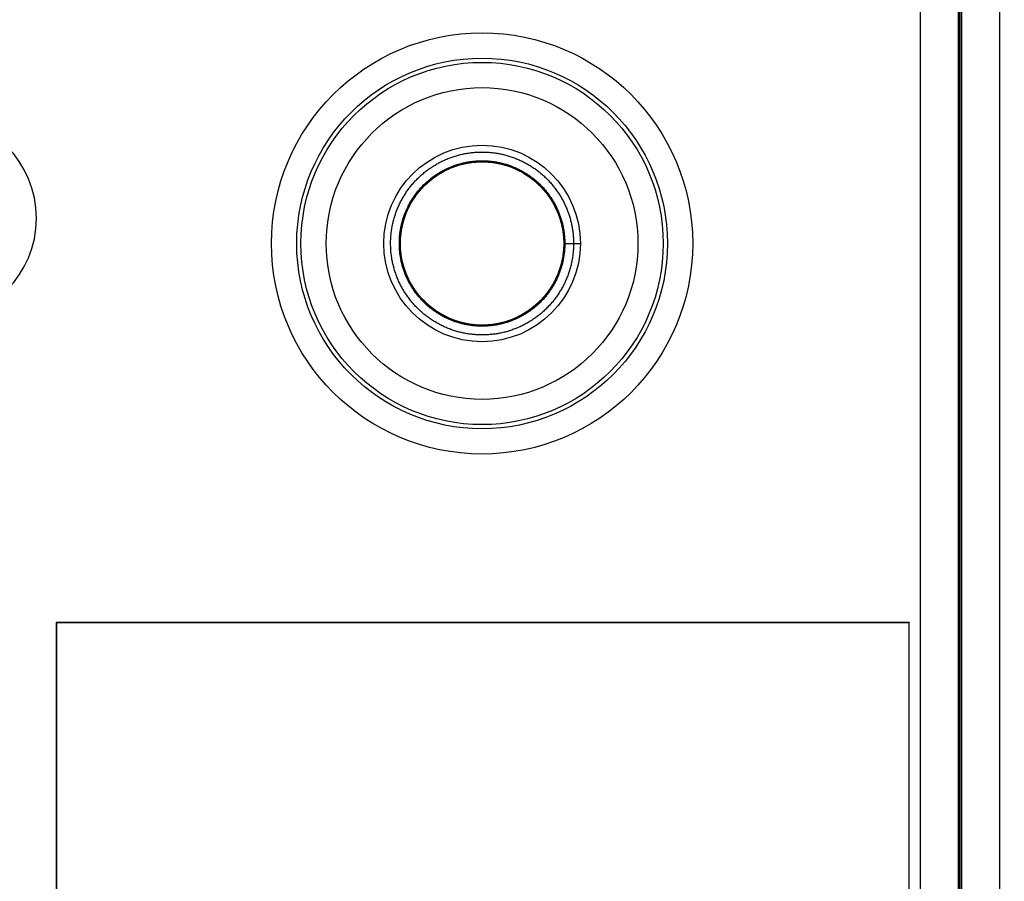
# Model space of a CAD drawing. Header units: inches. Extents: x 0 to 22, y 0 to 17.
# Tile 28 of 39: x 9.312 to 10.091, y 11.064 to 11.746. Entities that reach past the tile are written whole.
import ezdxf

# ---------------------------------------------------------------- set-up
doc = ezdxf.new("R2010")
doc.units = ezdxf.units.IN
doc.header["$LTSCALE"] = 1.21
doc.header["$MEASUREMENT"] = 0
doc.layers.get('0').update_dxf_attribs({"linetype": 'CONTINUOUS'})
doc.layers.add('DIMENSIONS', color=7, linetype='CONTINUOUS')
doc.styles.get("Standard").update_dxf_attribs({"font": 'txt', "width": 0.8})
doc.dimstyles.new('DIMSTYLE_1', dxfattribs={"dimtxt": 0.125, "dimasz": 0.18, "dimexe": 0.18, "dimexo": 0.0625, "dimgap": 0.09, "dimtad": 0, "dimtih": 1, "dimtoh": 1, "dimdec": 3, "dimzin": 4, "dimdsep": 46, "dimtxsty": 'STANDARD', "dimblk": '_FILLED', "dimblk1": '_FILLED', "dimblk2": '_FILLED', "dimcen": 0.09, "dimadec": 0, "dimazin": 0, "dimtp": 0.01, "dimtm": 0.01, "dimtfac": 1, "dimtdec": 3, "dimtofl": 0, "dimtmove": 0, "dimatfit": 3, "dimldrblk": '_FILLED', "dimfxl": 1, "dimtolj": 1, "dimtzin": 4, "dimarcsym": 0})

# ---------------------------------------------------------------- blocks, each defined once
blk = doc.blocks.new('_FILLED')
at = {"color": 0, "linetype": 'BYBLOCK'}
blk.add_solid([(0, 0), (-1, 0.1736), (-1, -0.1736)], dxfattribs=at)
blk = doc.blocks.new('*D1')
at = {"layer": 'DIMENSIONS', "color": 2, "linetype": 'CONTINUOUS'}
for p, q in [((9.79375, 12.0429), (7.21545, 12.0429)), ((7.34045, 12.0429), (7.34045, 10.1436)), ((7.34045, 7.9943), (7.34045, 9.8936)), ((9.7714, 7.9943), (7.21545, 7.9943))]:
    blk.add_line(p, q, dxfattribs=at)
at = {"layer": 'DIMENSIONS', "color": 2, "linetype": 'CONTINUOUS', "xscale": 0.18, "yscale": 0.18, "zscale": 0.18}
for p, rotation in [((7.34045, 12.0429), 90), ((7.34045, 7.9943), 270)]:
    blk.add_blockref('_FILLED', p, dxfattribs=dict(at, rotation=rotation))
at = {"layer": 'DIMENSIONS', "color": 2, "linetype": 'CONTINUOUS', "insert": (7.34045, 10.0811), "char_height": 0.125, "width": 1.425, "attachment_point": 2, "line_spacing_factor": 0.9}
blk.add_mtext('4.049{\\Ftxt.shx;\\W1.000000;\\H0.125000; }[102.83]', dxfattribs=at)
blk = doc.blocks.new('*D2')
at = {"layer": 'DIMENSIONS', "color": 2, "linetype": 'CONTINUOUS'}
for p, q in [((8.73756, 10.0811), (8.73756, 14.10697)), ((14.27425, 12.28856), (14.27425, 14.10697)), ((8.73756, 13.98197), (10.73091, 13.98197)), ((14.27425, 13.98197), (12.28091, 13.98197))]:
    blk.add_line(p, q, dxfattribs=at)
at = {"layer": 'DIMENSIONS', "color": 2, "linetype": 'CONTINUOUS', "xscale": 0.18, "yscale": 0.18, "zscale": 0.18, "rotation": 180}
blk.add_blockref('_FILLED', (8.73756, 13.98197), dxfattribs=at)
at = {"layer": 'DIMENSIONS', "color": 2, "linetype": 'CONTINUOUS', "xscale": 0.18, "yscale": 0.18, "zscale": 0.18}
blk.add_blockref('_FILLED', (14.27425, 13.98197), dxfattribs=at)
at = {"layer": 'DIMENSIONS', "color": 2, "linetype": 'CONTINUOUS', "insert": (11.50591, 14.04447), "char_height": 0.125, "width": 1.425, "attachment_point": 2, "line_spacing_factor": 0.9}
blk.add_mtext('5.537{\\Ftxt.shx;\\W1.000000;\\H0.125000; }[140.63]', dxfattribs=at)

msp = doc.modelspace()

# ---------------------------------------------------------------- linework, layer by layer
at = {"color": 7, "linetype": 'CONTINUOUS'}
for p, q in [((10.08773, 12.07308), (10.08773, 7.96412)), ((10.05774, 12.03809), (10.05774, 7.99911)), ((10.05616, 12.02848), (10.05616, 8.00872)), ((10.05617, 12.02908), (10.05617, 8.00812)), ((10.02529, 8.06408), (10.02529, 11.97312)), ((10.05528, 8.08306), (10.05528, 11.95414)), ((10.05591, 8.08328), (10.05591, 11.95392)), ((9.67331, 11.63308), (9.6759, 11.63323)), ((9.68559, 11.63285), (9.68814, 11.63251)), ((9.69524, 11.631), (9.69772, 11.63027)), ((9.70671, 11.62667), (9.70901, 11.62548)), ((9.63488, 11.61655), (9.63569, 11.61729)), ((9.63569, 11.61729), (9.63635, 11.61785)), ((9.6363, 11.61782), (9.63831, 11.61945)), ((9.63735, 11.61869), (9.63928, 11.62021)), ((9.63928, 11.62021), (9.64137, 11.62172)), ((9.71717, 11.62025), (9.71921, 11.61864)), ((9.73224, 11.6042), (9.73363, 11.602)), ((9.61358, 11.56867), (9.61364, 11.57127)), ((9.61359, 11.5698), (9.61369, 11.57225)), ((9.61363, 11.57114), (9.61379, 11.57373)), ((9.61363, 11.57088), (9.61373, 11.57289)), ((9.61367, 11.57175), (9.61369, 11.57236)), ((9.61369, 11.57225), (9.6138, 11.57374)), ((9.74288, 11.57078), (9.74292, 11.56832)), ((9.61358, 11.568), (9.61359, 11.56876)), ((9.6136, 11.56733), (9.6136, 11.5699)), ((9.74275, 11.56393), (9.74252, 11.5614)), ((9.74286, 11.56587), (9.74271, 11.56343)), ((9.74282, 11.5652), (9.74278, 11.56436)), ((9.74291, 11.56766), (9.74283, 11.5652)), ((9.74292, 11.56832), (9.74285, 11.5657)), ((9.74288, 11.5664), (9.74285, 11.5658)), ((9.74287, 11.5661), (9.74286, 11.56587)), ((9.74291, 11.56942), (9.74289, 11.56683)), ((9.7429, 11.57012), (9.74291, 11.56766)), ((9.74291, 11.5686), (9.74292, 11.56816)), ((9.74292, 11.5686), (9.75601, 11.5686)), ((9.74003, 11.54947), (9.73922, 11.54704)), ((9.74071, 11.55182), (9.73999, 11.54936)), ((9.73641, 11.54033), (9.73526, 11.53807)), ((9.73146, 11.53184), (9.72996, 11.52976)), ((9.73002, 11.52985), (9.72845, 11.52783)), ((9.71749, 11.5172), (9.71716, 11.51696)), ((9.71954, 11.51883), (9.71749, 11.5172)), ((9.71991, 11.51914), (9.71794, 11.51755)), ((9.71917, 11.51853), (9.71887, 11.51828)), ((9.7214, 11.52043), (9.71954, 11.51883)), ((9.72176, 11.52076), (9.71986, 11.5191)), ((9.72355, 11.52245), (9.72172, 11.52072)), ((9.34125, 11.2686), (9.34125, 8.7686)), ((9.34125, 11.2686), (9.34143, 11.26843)), ((10.01625, 11.2686), (9.34125, 11.2686)), ((9.34143, 11.26843), (9.34143, 8.76877)), ((10.01608, 11.26843), (9.34143, 11.26843)), ((10.01625, 11.2686), (10.01608, 11.26843)), ((10.01608, 8.76877), (10.01608, 11.26843)), ((10.01625, 8.7686), (10.01625, 11.2686))]:
    msp.add_line(p, q, dxfattribs=at)
for points in [[(9.61378, 11.5736), (9.61401, 11.57605), (9.61434, 11.57849), (9.61476, 11.5809), (9.61527, 11.5833), (9.61588, 11.58568), (9.61657, 11.58803), (9.61736, 11.59036), (9.61823, 11.59267), (9.61919, 11.59494), (9.62024, 11.59717), (9.62136, 11.59936), (9.62257, 11.60149), (9.62385, 11.60357), (9.62522, 11.60561), (9.62666, 11.60759), (9.62818, 11.60952), (9.62978, 11.6114), (9.63145, 11.61322), (9.63318, 11.61497), (9.63498, 11.61666), (9.63683, 11.61826), (9.63875, 11.6198), (9.64072, 11.62126), (9.64274, 11.62265), (9.64482, 11.62396), (9.64696, 11.62519), (9.64914, 11.62634), (9.65136, 11.62741), (9.65362, 11.62839), (9.65591, 11.62929), (9.65822, 11.63009), (9.66056, 11.6308), (9.66293, 11.63143), (9.66532, 11.63196), (9.66774, 11.63241), (9.67018, 11.63276), (9.67264, 11.63302), (9.6751, 11.63319), (9.67755, 11.63326), (9.68001, 11.63324), (9.68245, 11.63313), (9.6849, 11.63293), (9.68733, 11.63263), (9.68976, 11.63224), (9.69217, 11.63175), (9.69457, 11.63117), (9.69695, 11.63051), (9.69929, 11.62975), (9.7016, 11.62891), (9.70386, 11.62798), (9.70609, 11.62697), (9.70828, 11.62587), (9.71043, 11.62469), (9.71254, 11.62343), (9.71461, 11.62208), (9.71662, 11.62065), (9.71858, 11.61915), (9.72047, 11.61758), (9.7223, 11.61595), (9.72406, 11.61425), (9.72576, 11.61248), (9.72738, 11.61064), (9.72895, 11.60875), (9.73044, 11.60679), (9.73186, 11.60477), (9.7332, 11.6027), (9.73446, 11.60058), (9.73563, 11.59842), (9.73672, 11.59623), (9.73772, 11.594), (9.73864, 11.59173), (9.73947, 11.58942), (9.74022, 11.58707), (9.74088, 11.5847), (9.74145, 11.5823), (9.74193, 11.57988), (9.74231, 11.57745), (9.7426, 11.57501), (9.7428, 11.57257), (9.7429, 11.57012)], [(9.63821, 11.61938), (9.64018, 11.62087), (9.64219, 11.62228), (9.64425, 11.62361), (9.64636, 11.62486), (9.64851, 11.62603), (9.65071, 11.62711), (9.65296, 11.62811), (9.65524, 11.62903), (9.65756, 11.62987), (9.65991, 11.63061), (9.66229, 11.63127), (9.66468, 11.63183), (9.66709, 11.6323), (9.6695, 11.63267), (9.67193, 11.63296), (9.67438, 11.63315), (9.67684, 11.63325), (9.67931, 11.63326), (9.68177, 11.63317), (9.68423, 11.63299), (9.68667, 11.63272), (9.6891, 11.63235), (9.69151, 11.6319), (9.6939, 11.63135), (9.69626, 11.63071), (9.69861, 11.62998), (9.70093, 11.62916), (9.70323, 11.62825), (9.70548, 11.62725), (9.7077, 11.62617), (9.70986, 11.62502), (9.71198, 11.62378), (9.71404, 11.62246), (9.71605, 11.62107), (9.71801, 11.6196), (9.71993, 11.61805), (9.72178, 11.61642), (9.72357, 11.61473), (9.7253, 11.61297), (9.72695, 11.61115), (9.72853, 11.60927), (9.73004, 11.60733), (9.73147, 11.60534), (9.73283, 11.60329), (9.7341, 11.60119), (9.73531, 11.59904), (9.73643, 11.59684), (9.73746, 11.5946), (9.73841, 11.59233), (9.73927, 11.59003), (9.74003, 11.5877), (9.74071, 11.58535), (9.7413, 11.58298), (9.7418, 11.58057), (9.74221, 11.57814), (9.74253, 11.5757), (9.74275, 11.57324), (9.74288, 11.57078)], [(9.6636, 11.63159), (9.66613, 11.63212), (9.66856, 11.63254), (9.67101, 11.63286), (9.67345, 11.63309)], [(9.66601, 11.6321), (9.66844, 11.63252), (9.67087, 11.63285), (9.67331, 11.63308)], [(9.67576, 11.63322), (9.67835, 11.63327), (9.68079, 11.63322), (9.68324, 11.63307), (9.68569, 11.63284)], [(9.67822, 11.63327), (9.68068, 11.63322), (9.68314, 11.63308), (9.68559, 11.63285)], [(9.64128, 11.62165), (9.64343, 11.62309), (9.64553, 11.62438), (9.64768, 11.62558), (9.64987, 11.62671), (9.6521, 11.62774)], [(9.64333, 11.62303), (9.64543, 11.62432), (9.64756, 11.62552), (9.64974, 11.62665), (9.65196, 11.62768)], [(9.65196, 11.62768), (9.65436, 11.62869), (9.65665, 11.62955), (9.65897, 11.63033), (9.66133, 11.63101), (9.66372, 11.63161)], [(9.65421, 11.62864), (9.65651, 11.6295), (9.65884, 11.63029), (9.66121, 11.63098), (9.6636, 11.63159)], [(9.68803, 11.63252), (9.69056, 11.63208), (9.69297, 11.63157), (9.69536, 11.63096)], [(9.69046, 11.6321), (9.69286, 11.6316), (9.69524, 11.631)], [(9.69758, 11.63031), (9.70004, 11.62949), (9.70234, 11.62862), (9.7046, 11.62766), (9.70682, 11.62661)], [(9.69991, 11.62953), (9.7022, 11.62867), (9.70447, 11.62771), (9.70671, 11.62667)], [(9.7089, 11.62554), (9.71116, 11.62427), (9.71326, 11.62297), (9.7153, 11.6216), (9.71729, 11.62016)], [(9.61359, 11.56937), (9.61366, 11.57182), (9.61383, 11.57426), (9.61409, 11.5767), (9.61445, 11.57913), (9.61489, 11.58155), (9.61543, 11.58396), (9.61606, 11.58634), (9.61678, 11.58869), (9.61759, 11.59102), (9.61849, 11.5933), (9.61946, 11.59555), (9.62053, 11.59776), (9.62168, 11.59993), (9.62291, 11.60206), (9.62423, 11.60414), (9.62562, 11.60618), (9.62709, 11.60816), (9.62864, 11.61008), (9.63025, 11.61193), (9.63192, 11.61372), (9.63366, 11.61544), (9.63547, 11.6171)], [(9.61373, 11.57289), (9.61394, 11.57534), (9.61424, 11.57779), (9.61464, 11.58022), (9.61513, 11.58264), (9.61571, 11.58503), (9.61638, 11.5874), (9.61713, 11.58973), (9.61798, 11.59204), (9.61891, 11.59431), (9.61993, 11.59654), (9.62104, 11.59874), (9.62223, 11.6009), (9.6235, 11.60301), (9.62485, 11.60507), (9.62628, 11.60708), (9.62777, 11.60902), (9.62934, 11.6109), (9.63097, 11.61272), (9.63268, 11.61448), (9.63446, 11.61618), (9.6363, 11.61782)], [(9.63407, 11.61582), (9.63589, 11.61747), (9.63643, 11.61792)], [(9.63547, 11.6171), (9.63744, 11.61877), (9.63938, 11.62028)], [(9.71105, 11.62433), (9.71314, 11.62305), (9.71518, 11.62168), (9.71717, 11.62025)], [(9.7191, 11.61874), (9.72108, 11.61705), (9.72288, 11.6154), (9.72463, 11.61367), (9.72631, 11.61187)], [(9.72097, 11.61715), (9.72278, 11.61549), (9.72454, 11.61376), (9.72623, 11.61196)], [(9.61388, 11.57482), (9.61417, 11.57726), (9.61454, 11.57969), (9.61501, 11.5821), (9.61556, 11.58449), (9.61621, 11.58685), (9.61695, 11.5892), (9.61778, 11.59152), (9.6187, 11.59381), (9.61971, 11.59606), (9.62079, 11.59827), (9.62196, 11.60043), (9.6232, 11.60254), (9.62453, 11.6046), (9.62593, 11.60661), (9.62741, 11.60856), (9.62897, 11.61047), (9.6306, 11.61232), (9.6323, 11.61411), (9.63407, 11.61582)], [(9.72623, 11.61196), (9.72792, 11.61001), (9.72946, 11.60808), (9.73093, 11.60611), (9.73232, 11.60408)], [(9.72785, 11.6101), (9.72939, 11.60818), (9.73086, 11.60621), (9.73224, 11.6042)], [(9.73355, 11.60213), (9.73485, 11.59988), (9.736, 11.59771), (9.73706, 11.5955), (9.73804, 11.59324)], [(9.73478, 11.60001), (9.73593, 11.59784), (9.737, 11.59562), (9.73799, 11.59336)], [(9.73799, 11.59336), (9.73893, 11.59095), (9.73974, 11.58861), (9.74046, 11.58625), (9.74109, 11.58387), (9.74162, 11.58148)], [(9.73889, 11.59106), (9.7397, 11.58874), (9.74042, 11.58639), (9.74105, 11.58402), (9.74159, 11.58163)], [(9.74159, 11.58163), (9.74207, 11.57906), (9.74242, 11.57664), (9.74268, 11.5742), (9.74284, 11.57175), (9.74291, 11.56929)], [(9.74204, 11.57922), (9.7424, 11.5768), (9.74266, 11.57435), (9.74283, 11.57189), (9.74291, 11.56942)], [(9.73314, 11.5344), (9.7318, 11.53234), (9.73038, 11.53033), (9.72888, 11.52837), (9.72731, 11.52647), (9.72567, 11.52463), (9.72396, 11.52285), (9.7222, 11.52116), (9.72037, 11.51953), (9.71848, 11.51797), (9.71653, 11.51648), (9.71452, 11.51506), (9.71245, 11.51372), (9.71034, 11.51245), (9.70817, 11.51127), (9.70597, 11.51018), (9.70374, 11.50916), (9.70147, 11.50824), (9.69916, 11.50741), (9.69683, 11.50666), (9.69446, 11.506), (9.69206, 11.50542), (9.68964, 11.50494), (9.68721, 11.50456), (9.68476, 11.50426), (9.68231, 11.50406), (9.67986, 11.50395), (9.67741, 11.50394), (9.67496, 11.50402), (9.67251, 11.50419), (9.67006, 11.50445), (9.66762, 11.50481), (9.6652, 11.50526), (9.6628, 11.50581), (9.66042, 11.50644), (9.65807, 11.50716), (9.65576, 11.50797), (9.65348, 11.50886), (9.65123, 11.50985), (9.64902, 11.51092), (9.64684, 11.51207), (9.64471, 11.51331), (9.64262, 11.51463), (9.64059, 11.51603), (9.63862, 11.51749), (9.63671, 11.51903), (9.63486, 11.52065), (9.63308, 11.52233), (9.63135, 11.52408), (9.62969, 11.5259), (9.6281, 11.52778), (9.62658, 11.52972), (9.62513, 11.53172), (9.62377, 11.53376), (9.62248, 11.53585), (9.62128, 11.53799), (9.62017, 11.54017), (9.61913, 11.5424), (9.61818, 11.54466), (9.61731, 11.54697), (9.61653, 11.54931), (9.61584, 11.55168), (9.61524, 11.55406), (9.61473, 11.55646), (9.61432, 11.55888), (9.61399, 11.56131), (9.61376, 11.56375), (9.61363, 11.56621), (9.61358, 11.56867)], [(9.61442, 11.55822), (9.61406, 11.56077), (9.61381, 11.56323), (9.61365, 11.56569), (9.61358, 11.56814)], [(9.61407, 11.56066), (9.61382, 11.5631), (9.61365, 11.56555), (9.61358, 11.568)], [(9.71799, 11.51759), (9.71597, 11.51607), (9.71394, 11.51467), (9.71187, 11.51335), (9.70975, 11.51212), (9.70758, 11.51097), (9.70537, 11.50989), (9.70312, 11.50891), (9.70083, 11.508), (9.6985, 11.50719), (9.69615, 11.50646), (9.69377, 11.50582), (9.69137, 11.50528), (9.68896, 11.50482), (9.68654, 11.50446), (9.68411, 11.5042), (9.68166, 11.50402), (9.6792, 11.50394), (9.67673, 11.50395), (9.67427, 11.50406), (9.67181, 11.50425), (9.66937, 11.50454), (9.66695, 11.50493), (9.66454, 11.5054), (9.66216, 11.50596), (9.6598, 11.50662), (9.65745, 11.50737), (9.65513, 11.50821), (9.65285, 11.50913), (9.6506, 11.51014), (9.64839, 11.51124), (9.64623, 11.51241), (9.64413, 11.51367), (9.64207, 11.515), (9.64006, 11.51641), (9.63811, 11.5179), (9.63621, 11.51946), (9.63437, 11.5211), (9.63259, 11.52281), (9.63088, 11.52458), (9.62924, 11.52641), (9.62767, 11.5283), (9.62618, 11.53025), (9.62477, 11.53225), (9.62343, 11.5343), (9.62216, 11.53642), (9.62098, 11.53858), (9.61987, 11.54078), (9.61885, 11.54303), (9.61792, 11.54531), (9.61708, 11.54761), (9.61633, 11.54995), (9.61567, 11.55231), (9.61509, 11.5547), (9.61461, 11.55711), (9.61422, 11.55954), (9.61392, 11.56199), (9.61372, 11.56445), (9.61361, 11.56691), (9.61359, 11.56937)], [(9.71761, 11.51729), (9.71562, 11.51583), (9.71358, 11.51444), (9.7115, 11.51313), (9.70936, 11.51191), (9.70719, 11.51077), (9.70498, 11.50971), (9.70272, 11.50874), (9.70043, 11.50785), (9.6981, 11.50706), (9.69574, 11.50634), (9.69336, 11.50572), (9.69095, 11.50519), (9.68853, 11.50475), (9.6861, 11.50441), (9.68366, 11.50416), (9.68121, 11.504), (9.67876, 11.50393), (9.6763, 11.50396), (9.67384, 11.50408), (9.67139, 11.5043), (9.66894, 11.50461), (9.66651, 11.50501), (9.6641, 11.5055), (9.66172, 11.50608), (9.65937, 11.50675), (9.65703, 11.50751), (9.65473, 11.50836), (9.65245, 11.5093), (9.65021, 11.51033), (9.64801, 11.51144), (9.64585, 11.51263), (9.64375, 11.51391), (9.64169, 11.51525), (9.6397, 11.51668), (9.63776, 11.51817), (9.63588, 11.51975), (9.63405, 11.52139), (9.63229, 11.52311), (9.63059, 11.5249), (9.62895, 11.52675), (9.6274, 11.52865), (9.62592, 11.53061), (9.62451, 11.53262), (9.62319, 11.53468), (9.62195, 11.53679), (9.62078, 11.53895), (9.61969, 11.54116), (9.61869, 11.54341), (9.61777, 11.54571), (9.61694, 11.54803), (9.61621, 11.55037), (9.61556, 11.55274), (9.615, 11.55513), (9.61454, 11.55754), (9.61416, 11.55996), (9.61388, 11.56241), (9.61369, 11.56487), (9.6136, 11.56733)], [(9.74283, 11.5652), (9.74265, 11.56274), (9.74238, 11.56029), (9.74202, 11.55785), (9.74156, 11.55543), (9.74102, 11.55304), (9.74039, 11.55068), (9.73966, 11.54834), (9.73885, 11.54603), (9.73795, 11.54374), (9.73696, 11.54149), (9.73588, 11.53927), (9.73472, 11.53709), (9.73348, 11.53496), (9.73217, 11.53289), (9.73077, 11.53087), (9.72931, 11.52891), (9.72777, 11.527), (9.72615, 11.52515), (9.72446, 11.52336), (9.7227, 11.52163), (9.72088, 11.51997), (9.71899, 11.51838), (9.71705, 11.51687), (9.71506, 11.51543), (9.71302, 11.51407)], [(9.74271, 11.56343), (9.74245, 11.56081), (9.74211, 11.55838), (9.74167, 11.55597), (9.74115, 11.55357), (9.74053, 11.55118), (9.73982, 11.54882), (9.73902, 11.54648), (9.73813, 11.54418), (9.73716, 11.54193), (9.73611, 11.53971), (9.73497, 11.53754), (9.73375, 11.53541), (9.73245, 11.53333), (9.73107, 11.5313), (9.72961, 11.52931), (9.72808, 11.52738), (9.72647, 11.52551), (9.7248, 11.52371), (9.72306, 11.52197)], [(9.7427, 11.56343), (9.74257, 11.56191), (9.74227, 11.55947)], [(9.7429, 11.56696), (9.74279, 11.5645), (9.74259, 11.56206), (9.74229, 11.55963)], [(9.74292, 11.5686), (9.74288, 11.5663), (9.74274, 11.56385)], [(9.62284, 11.53527), (9.62154, 11.53752), (9.6204, 11.5397), (9.61934, 11.54193), (9.61837, 11.54419), (9.61748, 11.54648), (9.61669, 11.5488), (9.61598, 11.55114), (9.61537, 11.55351), (9.61484, 11.55591), (9.6144, 11.55833)], [(9.6216, 11.53741), (9.62046, 11.53959), (9.61939, 11.5418), (9.61842, 11.54406), (9.61753, 11.54634), (9.61673, 11.54866), (9.61602, 11.55101), (9.6154, 11.55338), (9.61487, 11.55579), (9.61442, 11.55822)], [(9.74247, 11.56099), (9.74213, 11.55856), (9.7417, 11.55613), (9.74118, 11.55372), (9.74057, 11.55133), (9.73987, 11.54897), (9.73908, 11.54664), (9.7382, 11.54434), (9.73724, 11.54209), (9.73619, 11.53987), (9.73506, 11.5377), (9.73384, 11.53556), (9.73254, 11.53347), (9.73116, 11.53142), (9.72971, 11.52943), (9.72818, 11.5275), (9.72658, 11.52564), (9.72492, 11.52383), (9.72319, 11.5221)], [(9.74229, 11.55963), (9.74188, 11.55704), (9.7414, 11.55464), (9.74082, 11.55226), (9.74016, 11.5499), (9.7394, 11.54756), (9.73855, 11.54524), (9.73762, 11.54296), (9.7366, 11.54071), (9.73549, 11.53851), (9.73431, 11.53636)], [(9.74191, 11.55721), (9.74143, 11.55481), (9.74086, 11.55242), (9.7402, 11.55004), (9.73944, 11.54769), (9.7386, 11.54538), (9.73768, 11.5431), (9.73667, 11.54085), (9.73557, 11.53866), (9.73439, 11.53651)], [(9.74252, 11.56148), (9.74219, 11.55896), (9.74178, 11.55652), (9.74127, 11.55411), (9.74068, 11.55172)], [(9.74221, 11.55903), (9.7418, 11.5566), (9.7413, 11.5542), (9.74071, 11.55182)], [(9.73926, 11.54715), (9.73836, 11.54474), (9.73741, 11.54248), (9.73638, 11.54026)], [(9.7384, 11.54485), (9.73745, 11.54257), (9.73641, 11.54033)], [(9.62853, 11.52725), (9.6269, 11.52929), (9.62545, 11.53126), (9.62407, 11.53329), (9.62277, 11.53538)], [(9.627, 11.52917), (9.62554, 11.53114), (9.62415, 11.53318), (9.62284, 11.53527)], [(9.73439, 11.53651), (9.73305, 11.53426), (9.73171, 11.5322), (9.73028, 11.5302), (9.72879, 11.52825), (9.72721, 11.52636), (9.72557, 11.52452), (9.72385, 11.52275), (9.72207, 11.52104)], [(9.73529, 11.53814), (9.73405, 11.53592), (9.73276, 11.53381), (9.7314, 11.53176)], [(9.73409, 11.53599), (9.73281, 11.53389), (9.73146, 11.53184)], [(9.63723, 11.51861), (9.63526, 11.5203), (9.63344, 11.52197), (9.6317, 11.52371), (9.63003, 11.52551), (9.62843, 11.52737)], [(9.63536, 11.52021), (9.63355, 11.52187), (9.6318, 11.5236), (9.63013, 11.5254), (9.62853, 11.52725)], [(9.72852, 11.52791), (9.72687, 11.52596), (9.72523, 11.52415), (9.72351, 11.52241)], [(9.72693, 11.52603), (9.72528, 11.52421), (9.72355, 11.52245)], [(9.64742, 11.51175), (9.64514, 11.51305), (9.64306, 11.51434), (9.64104, 11.51571), (9.63906, 11.51716), (9.63713, 11.51869)], [(9.64529, 11.51296), (9.6432, 11.51425), (9.64116, 11.51563), (9.63917, 11.51708), (9.63723, 11.51861)], [(9.71748, 11.5172), (9.71692, 11.51677), (9.71492, 11.51533), (9.71287, 11.51398)], [(9.72319, 11.5221), (9.72127, 11.52031), (9.7207, 11.51982)], [(9.66829, 11.5047), (9.6657, 11.50516), (9.66331, 11.50568), (9.66093, 11.50629), (9.65857, 11.507), (9.65624, 11.50779), (9.65394, 11.50868), (9.65167, 11.50965), (9.64945, 11.5107), (9.64727, 11.51184)], [(9.66587, 11.50513), (9.66347, 11.50564), (9.66108, 11.50625), (9.65872, 11.50695), (9.65638, 11.50774), (9.65408, 11.50862), (9.65181, 11.50958), (9.64959, 11.51063), (9.64742, 11.51175)], [(9.71302, 11.51407), (9.71077, 11.5127), (9.70863, 11.51151), (9.70645, 11.5104), (9.70422, 11.50937), (9.70194, 11.50843), (9.69963, 11.50757), (9.69729, 11.5068), (9.69492, 11.50612), (9.69254, 11.50553), (9.69014, 11.50503), (9.68772, 11.50463), (9.68529, 11.50432), (9.68285, 11.5041), (9.6804, 11.50397), (9.67793, 11.50393), (9.67546, 11.50399), (9.673, 11.50415), (9.67055, 11.50439), (9.66812, 11.50473)], [(9.71093, 11.5128), (9.70879, 11.5116), (9.7066, 11.51048), (9.70437, 11.50944), (9.70209, 11.50849), (9.69978, 11.50762), (9.69745, 11.50685), (9.69509, 11.50616), (9.69271, 11.50557), (9.69031, 11.50507), (9.6879, 11.50465), (9.68546, 11.50434), (9.683, 11.50411), (9.68054, 11.50397), (9.67807, 11.50393), (9.67561, 11.50399), (9.67316, 11.50413), (9.67072, 11.50437), (9.66829, 11.5047)]]:
    msp.add_lwpolyline(points, dxfattribs=at)
for radius in [0.16667, 0.14667, 0.14334, 0.12335, 0.07776]:
    msp.add_circle((9.67825, 11.5686), radius, dxfattribs=at)
msp.add_arc((9.24532, 11.5886), 0.08035, 270, 90, dxfattribs=at)
for points, knots in [([(9.60591, 11.57125), (9.60595, 11.57242), (9.60609, 11.57476), (9.60647, 11.57825), (9.60703, 11.58172), (9.60775, 11.58516), (9.60863, 11.58856), (9.60968, 11.59191), (9.61089, 11.59521), (9.61226, 11.59844), (9.61379, 11.60161), (9.61547, 11.60469), (9.61729, 11.6077), (9.61926, 11.61061), (9.62136, 11.61342), (9.6236, 11.61612), (9.62558, 11.61829), (9.62722, 11.61996), (9.6289, 11.62159), (9.63107, 11.62355), (9.6338, 11.62577), (9.63662, 11.62786), (9.63954, 11.62981), (9.64256, 11.63161), (9.64565, 11.63327), (9.64883, 11.63478), (9.65207, 11.63612), (9.65538, 11.63731), (9.65874, 11.63834), (9.66214, 11.63921), (9.66559, 11.6399), (9.66906, 11.64044), (9.67255, 11.6408), (9.67606, 11.64099), (9.67958, 11.64101), (9.68309, 11.64086), (9.68658, 11.64054), (9.69006, 11.64005), (9.69351, 11.63939), (9.69693, 11.63857), (9.7003, 11.63758), (9.70362, 11.63643), (9.70688, 11.63512), (9.71007, 11.63365), (9.71319, 11.63203), (9.71623, 11.63027), (9.71868, 11.62867), (9.7206, 11.62733), (9.72248, 11.62593), (9.72477, 11.62411), (9.7274, 11.62178), (9.72993, 11.61934), (9.73233, 11.61677), (9.7346, 11.61409), (9.73674, 11.61131), (9.73841, 11.6089), (9.73967, 11.60693), (9.74089, 11.60493), (9.74231, 11.60237), (9.74388, 11.59923), (9.74528, 11.59601), (9.74653, 11.59272), (9.74763, 11.58938), (9.7484, 11.58656), (9.74893, 11.58428), (9.74941, 11.58199), (9.74991, 11.5791), (9.75033, 11.57562), (9.75058, 11.57211), (9.75064, 11.56977), (9.75064, 11.5686)], [0, 0, 0, 0, 0.015625, 0.03125, 0.046875, 0.0625, 0.078125, 0.09375, 0.109374, 0.124999, 0.140624, 0.156249, 0.171874, 0.187499, 0.203124, 0.218749, 0.234374, 0.242187, 0.25, 0.265625, 0.28125, 0.296875, 0.3125, 0.328125, 0.34375, 0.359374, 0.374999, 0.390624, 0.406249, 0.421874, 0.437499, 0.453124, 0.468749, 0.484374, 0.499999, 0.515624, 0.531249, 0.546874, 0.562499, 0.578123, 0.593748, 0.609373, 0.624998, 0.640623, 0.656248, 0.671873, 0.687498, 0.695311, 0.703124, 0.718749, 0.734374, 0.749999, 0.765624, 0.781249, 0.796874, 0.812499, 0.820312, 0.828125, 0.84375, 0.859374, 0.874999, 0.890624, 0.906249, 0.921874, 0.929687, 0.9375, 0.953125, 0.96875, 0.984375, 1, 1, 1, 1]), ([(9.61278, 11.56871), (9.61278, 11.56978), (9.61282, 11.57138), (9.61295, 11.57352), (9.61314, 11.57566), (9.61347, 11.57831), (9.61403, 11.58148), (9.61474, 11.58461), (9.6156, 11.58771), (9.61661, 11.59076), (9.61758, 11.59325), (9.61842, 11.59522), (9.61932, 11.59717), (9.62053, 11.59956), (9.62212, 11.60235), (9.62441, 11.60596), (9.62761, 11.61027), (9.63194, 11.61503), (9.63671, 11.61934), (9.64102, 11.62253), (9.64464, 11.62482), (9.64744, 11.6264), (9.64983, 11.6276), (9.65178, 11.62849), (9.65375, 11.62933), (9.65625, 11.63029), (9.6593, 11.6313), (9.6624, 11.63215), (9.66553, 11.63285), (9.6687, 11.6334), (9.67136, 11.63373), (9.67349, 11.63391), (9.67563, 11.63404), (9.6783, 11.6341), (9.68152, 11.63402), (9.68472, 11.63378), (9.68791, 11.63338), (9.69108, 11.63283), (9.69369, 11.63224), (9.69576, 11.6317), (9.69781, 11.6311), (9.70036, 11.63026), (9.70335, 11.6291), (9.70629, 11.62779), (9.70916, 11.62635), (9.71195, 11.62476), (9.71467, 11.62304), (9.7173, 11.62119), (9.71983, 11.61921), (9.72226, 11.61711), (9.72458, 11.6149), (9.7268, 11.61257), (9.7289, 11.61013), (9.73087, 11.6076), (9.73242, 11.60541), (9.73358, 11.60362), (9.73471, 11.60179), (9.73602, 11.59946), (9.73747, 11.59659), (9.73877, 11.59365), (9.73992, 11.59065), (9.74093, 11.5876), (9.74165, 11.58502), (9.74214, 11.58294), (9.74259, 11.58084), (9.74304, 11.57821), (9.74343, 11.57502), (9.74367, 11.57181), (9.74372, 11.56967), (9.74372, 11.5686)], [0, 0, 0, 0, 0.015625, 0.023439, 0.031252, 0.046878, 0.062503, 0.078128, 0.093754, 0.109379, 0.125005, 0.132818, 0.140631, 0.156257, 0.171882, 0.187508, 0.218749, 0.249991, 0.281232, 0.312474, 0.328099, 0.343725, 0.35935, 0.367164, 0.374977, 0.390602, 0.406228, 0.421853, 0.437479, 0.453104, 0.46873, 0.476543, 0.484356, 0.499982, 0.515607, 0.531233, 0.546858, 0.562484, 0.578109, 0.585922, 0.593736, 0.609361, 0.624987, 0.640612, 0.656238, 0.671863, 0.687488, 0.703114, 0.718739, 0.734365, 0.74999, 0.765616, 0.781241, 0.796867, 0.812492, 0.820305, 0.828119, 0.843744, 0.85937, 0.874995, 0.890621, 0.906246, 0.921872, 0.929685, 0.937498, 0.953124, 0.968749, 0.984375, 1, 1, 1, 1]), ([(9.75065, 11.5686), (9.75064, 11.5683), (9.75064, 11.5677), (9.75062, 11.5668), (9.7506, 11.5659), (9.75056, 11.56501), (9.75051, 11.56411), (9.75042, 11.56291), (9.75029, 11.56142), (9.75009, 11.55963), (9.74985, 11.55785), (9.74956, 11.55608), (9.74911, 11.55372), (9.74845, 11.5508), (9.74748, 11.54734), (9.74634, 11.54393), (9.74503, 11.54058), (9.74356, 11.5373), (9.74192, 11.5341), (9.74013, 11.53098), (9.73819, 11.52795), (9.7361, 11.52503), (9.73424, 11.52268), (9.73268, 11.52086), (9.73108, 11.51907), (9.72899, 11.51692), (9.72636, 11.51447), (9.72362, 11.51215), (9.72076, 11.50997), (9.7178, 11.50793), (9.71474, 11.50604), (9.71159, 11.5043), (9.70835, 11.50273), (9.70504, 11.50132), (9.70167, 11.50007), (9.69824, 11.49899), (9.69476, 11.49808), (9.69183, 11.49747), (9.68946, 11.49707), (9.68709, 11.49673), (9.68411, 11.49641), (9.68052, 11.49621), (9.67693, 11.49619), (9.67333, 11.49635), (9.66975, 11.49668), (9.66619, 11.49719), (9.66266, 11.49787), (9.65917, 11.49873), (9.65573, 11.49977), (9.65234, 11.50097), (9.64901, 11.50234), (9.64576, 11.50387), (9.64259, 11.50557), (9.6395, 11.50741), (9.63651, 11.50941), (9.63363, 11.51156), (9.63085, 11.51384), (9.62819, 11.51627), (9.62566, 11.51881), (9.62325, 11.52149), (9.62135, 11.52381), (9.61991, 11.52572), (9.61852, 11.52767), (9.61686, 11.53017), (9.61503, 11.53327), (9.61336, 11.53645), (9.61184, 11.53971), (9.61049, 11.54304), (9.6093, 11.54644), (9.60829, 11.54988), (9.60745, 11.55338), (9.60656, 11.55809), (9.60588, 11.56405), (9.60582, 11.56885), (9.60591, 11.57125)], [0, 0, 0, 0, 0.003906, 0.007813, 0.01172, 0.015627, 0.019533, 0.02344, 0.031253, 0.039066, 0.046879, 0.054693, 0.062506, 0.078131, 0.093756, 0.109381, 0.125006, 0.140632, 0.156257, 0.171882, 0.187507, 0.203132, 0.218757, 0.226571, 0.234384, 0.250009, 0.265634, 0.281259, 0.296884, 0.31251, 0.328135, 0.34376, 0.359385, 0.37501, 0.390635, 0.406261, 0.421886, 0.437511, 0.445324, 0.453137, 0.468762, 0.484388, 0.500013, 0.515638, 0.531263, 0.546888, 0.562513, 0.578139, 0.593764, 0.609389, 0.625014, 0.640639, 0.656264, 0.67189, 0.687515, 0.70314, 0.718765, 0.73439, 0.750015, 0.765641, 0.781266, 0.789079, 0.796892, 0.812517, 0.828142, 0.843768, 0.859393, 0.875018, 0.890643, 0.906268, 0.921893, 0.937518, 0.968759, 1, 1, 1, 1]), ([(9.74373, 11.5686), (9.74373, 11.56646), (9.74351, 11.56217), (9.74272, 11.55686), (9.74178, 11.55268), (9.74093, 11.54958), (9.73992, 11.54652), (9.73876, 11.54352), (9.73746, 11.54058), (9.73601, 11.53771), (9.73442, 11.53491), (9.7327, 11.53219), (9.73085, 11.52956), (9.72887, 11.52703), (9.72677, 11.52459), (9.72455, 11.52227), (9.72222, 11.52005), (9.71978, 11.51795), (9.71724, 11.51597), (9.71461, 11.51412), (9.71189, 11.5124), (9.7091, 11.51082), (9.70622, 11.50937), (9.70328, 11.50807), (9.70028, 11.50692), (9.69722, 11.50591), (9.69412, 11.50505), (9.69098, 11.50435), (9.68781, 11.5038), (9.68462, 11.50341), (9.68141, 11.50318), (9.6782, 11.5031), (9.67498, 11.50318), (9.67177, 11.50342), (9.66858, 11.50382), (9.66541, 11.50437), (9.66227, 11.50508), (9.65918, 11.50594), (9.65612, 11.50695), (9.65312, 11.50811), (9.65018, 11.50942), (9.64731, 11.51087), (9.64498, 11.51219), (9.64316, 11.51332), (9.64136, 11.51449), (9.63917, 11.51603), (9.63664, 11.51802), (9.63421, 11.52012), (9.63188, 11.52234), (9.62966, 11.52467), (9.62756, 11.52711), (9.62559, 11.52965), (9.62374, 11.53228), (9.62202, 11.535), (9.62044, 11.5378), (9.619, 11.54068), (9.6177, 11.54362), (9.61655, 11.54662), (9.61554, 11.54968), (9.61469, 11.55278), (9.61399, 11.55592), (9.61345, 11.55909), (9.61306, 11.56228), (9.61283, 11.56549), (9.61278, 11.56764), (9.61278, 11.56871)], [0, 0, 0, 0, 0.031241, 0.062482, 0.078108, 0.093733, 0.109358, 0.124983, 0.140609, 0.156234, 0.171859, 0.187485, 0.20311, 0.218735, 0.23436, 0.249986, 0.265611, 0.281236, 0.296861, 0.312487, 0.328112, 0.343737, 0.359363, 0.374988, 0.390613, 0.406238, 0.421864, 0.437489, 0.453114, 0.468739, 0.484365, 0.49999, 0.515615, 0.531241, 0.546866, 0.562491, 0.578116, 0.593742, 0.609367, 0.624992, 0.640617, 0.656243, 0.671868, 0.679681, 0.687494, 0.70312, 0.718745, 0.73437, 0.749996, 0.765621, 0.781246, 0.796871, 0.812497, 0.828122, 0.843747, 0.859373, 0.874998, 0.890623, 0.906248, 0.921874, 0.937499, 0.953124, 0.968749, 0.984375, 1, 1, 1, 1])]:
    msp.add_open_spline(points, degree=3, knots=knots, dxfattribs=at)

# ---------------------------------------------------------------- dimensions: what is measured, and where the dimension line sits
at = {"layer": 'DIMENSIONS', "color": 2, "linetype": 'CONTINUOUS'}
for base, p1, p2, angle, picture, middle in [((8.73756, 13.98197), (14.27425, 12.28856), (8.73756, 10.0811), 180, '*D2', (11.35591, 13.98197)), ((7.34045, 12.0429), (9.7714, 7.9943), (9.79375, 12.0429), 90, '*D1', (7.19045, 10.0186))]:
    dim = msp.add_linear_dim(base=base, p1=p1, p2=p2, angle=angle, dimstyle='DIMSTYLE_1', dxfattribs=at)
    dim.commit()
    dim.dimension.update_dxf_attribs({"geometry": picture, "text_midpoint": middle, "dimtype": 160})

doc.saveas('drawing.dxf')
